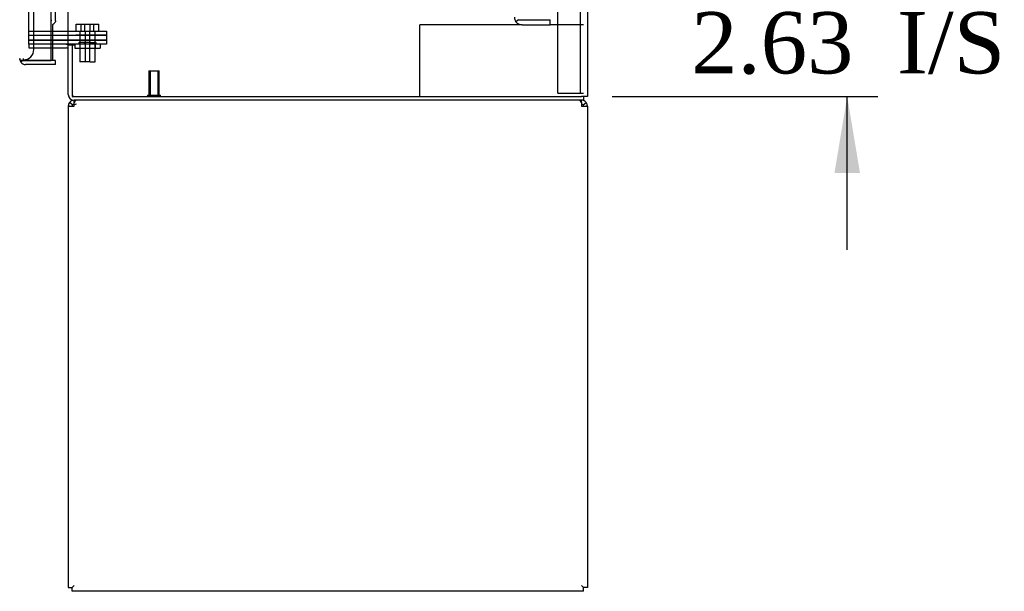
# Model space of a CAD drawing. Header units: inches. Extents: x 1 to 359, y -2 to 239.
# Tile 22 of 46: x 168 to 192, y 78 to 92. Entities that reach past the tile are written whole.
import ezdxf
from ezdxf.enums import TextEntityAlignment as Align
from ezdxf.lldxf.tags import DXFTag

# ---------------------------------------------------------------- set-up
doc = ezdxf.new("R2010")
doc.units = ezdxf.units.IN
doc.header["$MEASUREMENT"] = 0
for name, color, linetype in [('COM43132', 7, 'Continuous'), ('COM50669', 7, 'Continuous'), ('COM52167-9', 7, 'Continuous'), ('COM52168-9', 7, 'Continuous'), ('COM54926', 7, 'Continuous'), ('COM55738-22', 7, 'Continuous'), ('COM70098', 7, 'Continuous'), ('COM70220', 7, 'Continuous'), ('COM71188-1', 7, 'Continuous'), ('COM71190-1', 7, 'Continuous'), ('Default', 7, 'Continuous'), ('GSK86006', 7, 'Continuous'), ('NTS86070', 7, 'Continuous'), ('SCC180005', 7, 'Continuous'), ('STD26258', 7, 'Continuous')]:
    doc.layers.add(name, color=color, linetype=linetype)
doc.styles.add('SEACAD_Times_New_Roman', font='times.ttf')
tags = doc.linetypes.add('HIDDEN2', pattern=[0.1875, 0.125, -0.0625]).pattern_tags.tags
tags[6:7] = [DXFTag(74, 4), DXFTag(75, 0), DXFTag(340, '0'), DXFTag(46, 0.0), DXFTag(50, 0.0), DXFTag(44, 0.0), DXFTag(45, 0.0)]
tags[4:5] = [DXFTag(74, 4), DXFTag(75, 0), DXFTag(340, '0'), DXFTag(46, 0.0), DXFTag(50, 0.0), DXFTag(44, 0.0), DXFTag(45, 0.0)]
doc.dimstyles.new('HAMMOND_(STH_-_300x200)', dxfattribs={"dimtxt": 1.5, "dimasz": 1.875, "dimexe": 0.75, "dimexo": 0.75, "dimgap": 0.375, "dimtad": 0, "dimtih": 1, "dimtoh": 1, "dimzin": 0, "dimdsep": 46, "dimtxsty": 'SEACAD_Times_New_Roman', "dimblk1": '_SE_FILLED', "dimblk2": '_SE_FILLED', "dimsah": 1, "dimcen": 0.75, "dimadec": 0, "dimazin": 0, "dimtfac": 0.8, "dimtofl": 0, "dimtmove": 0, "dimatfit": 3, "dimfxl": 0, "dimtolj": 1, "dimtzin": 0, "dimarcsym": 0})

# ---------------------------------------------------------------- blocks, each defined once
blk = doc.blocks.new('SE2')
at = {"layer": 'COM43132', "color": 7, "linetype": 'HIDDEN2'}
for p, q in [((180.416, 92.353), (180.349, 92.304)), ((180.416, 92.353), (180.498, 92.353)), ((180.498, 92.353), (180.498, 92.353)), ((180.498, 92.353), (181.188, 92.353)), ((180.498, 92.228), (181.188, 92.228)), ((181.188, 92.228), (181.188, 92.353))]:
    blk.add_line(p, q, dxfattribs=at)
for start, end in [(180.1208, 216.194), (216.194, 270)]:
    blk.add_arc((180.498, 92.413), 0.185, start, end, dxfattribs=at)
at = {"layer": 'COM50669', "color": 7, "linetype": 'HIDDEN2'}
for p, q in [((178.143, 92.228), (178, 92.228)), ((178, 90.478), (178, 92.228)), ((180.498, 92.228), (178.143, 92.228)), ((182, 92.228), (181.188, 92.228))]:
    blk.add_line(p, q, dxfattribs=at)
at = {"layer": 'COM52167-9', "color": 7, "linetype": 'Continuous'}
for p, q in [((168.99, 91.353), (168.99, 149.75)), ((169.025, 91.663), (169.025, 91.353)), ((168.22, 91.401), (168.22, 91.4)), ((168.22, 91.401), (168.22, 91.401)), ((168.3, 91.353), (168.249, 91.314)), ((168.363, 91.353), (168.249, 91.353)), ((168.3, 91.353), (168.363, 91.353)), ((168.363, 91.353), (168.363, 91.353)), ((169.095, 91.353), (168.363, 91.353)), ((168.363, 91.353), (168.99, 91.353)), ((169.095, 91.258), (168.363, 91.258)), ((169.025, 91.353), (168.99, 91.353)), ((169.095, 91.258), (169.095, 91.353))]:
    blk.add_line(p, q, dxfattribs=at)
at = {"layer": 'COM52167-9', "color": 7, "linetype": 'HIDDEN2'}
for p, q in [((169.095, 92.326), (169.095, 126.488)), ((169.025, 92.228), (169.025, 91.663))]:
    blk.add_line(p, q, dxfattribs=at)
at = {"layer": 'COM52167-9', "color": 7, "linetype": 'Continuous'}
for start, end in [(180.1561, 217.5036), (217.5036, 270)]:
    blk.add_arc((168.363, 91.401), 0.143, start, end, dxfattribs=at)
at = {"layer": 'COM52167-9', "color": 7, "linetype": 'HIDDEN2'}
blk.add_open_spline([(169.095, 92.326), (169.095, 92.324), (169.095, 92.322), (169.094, 92.31), (169.09, 92.299), (169.079, 92.279), (169.071, 92.269), (169.051, 92.248), (169.039, 92.238), (169.025, 92.228)], degree=3, knots=[0.2029594, 0.2029594, 0.2029594, 0.2029594, 0.25, 0.25, 0.5, 0.5, 0.75, 0.75, 1, 1, 1, 1], dxfattribs=at)
at = {"layer": 'COM52167-9', "color": 7, "linetype": 'Continuous'}
blk.add_open_spline([(168.249, 91.353), (168.24, 91.361), (168.233, 91.369), (168.225, 91.381), (168.223, 91.385), (168.221, 91.393), (168.22, 91.397), (168.22, 91.401)], degree=3, knots=[0, 0, 0, 0, 0.5, 0.5, 0.75, 0.75, 1, 1, 1, 1], dxfattribs=at)
at = {"layer": 'COM52168-9', "color": 7, "linetype": 'HIDDEN2'}
blk.add_arc((168.776, 92.327), 0.224, 359.797, 6.1302, dxfattribs=at)
at = {"layer": 'COM54926', "color": 7, "linetype": 'Continuous'}
for p, q in [((169.512, 90.269), (169.437, 90.327)), ((169.55, 90.327), (169.55, 90.383)), ((169.55, 90.24), (169.55, 90.327)), ((181.952, 90.327), (181.952, 90.383)), ((181.952, 90.327), (181.952, 90.24)), ((181.99, 90.269), (182.065, 90.327)), ((169.407, 90.24), (169.407, 78.478)), ((169.407, 90.24), (169.55, 90.24)), ((181.952, 90.24), (182.095, 90.24)), ((182.095, 90.24), (182.095, 78.478)), ((169.407, 78.478), (169.502, 78.478)), ((169.502, 78.478), (169.55, 78.526)), ((169.502, 78.478), (169.55, 78.526)), ((169.502, 78.383), (169.502, 78.478)), ((182, 78.478), (181.952, 78.526)), ((182, 78.478), (181.952, 78.526)), ((182.095, 78.478), (182, 78.478)), ((182, 78.383), (182, 78.478)), ((182, 78.383), (169.502, 78.383))]:
    blk.add_line(p, q, dxfattribs=at)
for centre, radius, start, end in [((169.55, 90.24), 0.143, 142.4162, 180), ((169.55, 90.24), 0.143, 90, 142.4161), ((169.55, 90.24), 0.048, 142.4162, 180), ((169.55, 90.24), 0.048, 90, 142.4162), ((169.55, 90.24), 0.048, 90, 142.4162), ((181.952, 90.24), 0.143, 37.5839, 90), ((181.952, 90.24), 0.048, 37.5838, 90), ((181.952, 90.24), 0.048, 0, 37.5838), ((181.952, 90.24), 0.143, 0, 37.5838)]:
    blk.add_arc(centre, radius, start, end, dxfattribs=at)
at = {"layer": 'COM54926', "color": 7, "linetype": 'HIDDEN2'}
blk.add_arc((169.611, 90.177), 0.11, 92.1547, 123.9357, dxfattribs=at)
at = {"layer": 'COM54926', "color": 7, "linetype": 'Continuous'}
for points in [[(169.607, 90.383), (169.598, 90.383), (169.588, 90.378), (169.569, 90.358), (169.559, 90.344), (169.55, 90.327)], [(181.952, 90.327), (181.942, 90.344), (181.933, 90.358), (181.914, 90.378), (181.904, 90.383), (181.894, 90.383)]]:
    blk.add_open_spline(points, degree=3, knots=[0, 0, 0, 0, 0.5, 0.5, 1, 1, 1, 1], dxfattribs=at)
at = {"layer": 'COM55738-22', "color": 7, "linetype": 'HIDDEN2'}
for p, q in [((181.375, 90.56), (181.375, 150.31)), ((181.928, 90.56), (181.928, 150.31)), ((181.375, 90.56), (181.562, 90.56)), ((181.562, 90.56), (181.812, 90.56)), ((181.812, 90.56), (181.928, 90.56)), ((181.928, 90.56), (182, 90.56))]:
    blk.add_line(p, q, dxfattribs=at)
at = {"layer": 'COM70098', "color": 7, "linetype": 'HIDDEN2'}
for p, q in [((168.44, 92.073), (169.589, 92.073)), ((168.44, 91.978), (169.589, 91.978)), ((169.589, 92.073), (170.339, 92.073)), ((170.339, 91.978), (169.589, 91.978)), ((170.339, 92.073), (170.339, 91.978)), ((169.589, 91.853), (168.44, 91.853)), ((169.589, 91.758), (169.55, 91.758)), ((169.589, 91.853), (170.339, 91.853)), ((170.339, 91.758), (169.589, 91.758)), ((170.339, 91.853), (170.339, 91.758))]:
    blk.add_line(p, q, dxfattribs=at)
at = {"layer": 'COM70220', "color": 7, "linetype": 'HIDDEN2'}
for p, q in [((168.565, 91.872), (168.565, 149.019)), ((168.565, 91.622), (168.565, 91.872)), ((168.315, 91.372), (168.315, 91.401))]:
    blk.add_line(p, q, dxfattribs=at)
blk.add_arc((168.315, 91.622), 0.25, 270, 0, dxfattribs=at)
at = {"layer": 'COM71188-1', "color": 7, "linetype": 'Continuous'}
for p, q in [((182.095, 150.413), (182.095, 90.478)), ((169.407, 91.758), (169.407, 149.133)), ((169.359, 91.758), (168.99, 91.758)), ((169.359, 91.758), (169.407, 91.758)), ((169.55, 91.758), (169.407, 91.758)), ((169.502, 91.728), (169.502, 90.478)), ((169.55, 91.728), (169.502, 91.728)), ((169.55, 91.728), (169.55, 91.758)), ((169.502, 90.478), (181.952, 90.478)), ((182.095, 90.478), (181.952, 90.478))]:
    blk.add_line(p, q, dxfattribs=at)
at = {"layer": 'COM71188-1', "color": 7, "linetype": 'HIDDEN2'}
for p, q in [((168.44, 91.758), (168.44, 149.133)), ((168.99, 91.758), (168.44, 91.758))]:
    blk.add_line(p, q, dxfattribs=at)
at = {"layer": 'COM71190-1', "color": 7, "linetype": 'HIDDEN2'}
for p, q in [((168.44, 91.758), (168.44, 91.663)), ((168.44, 91.663), (168.99, 91.663))]:
    blk.add_line(p, q, dxfattribs=at)
at = {"layer": 'COM71190-1', "color": 7, "linetype": 'Continuous'}
for p, q in [((169.407, 90.526), (169.407, 91.728)), ((169.502, 91.728), (169.407, 91.728)), ((168.99, 91.663), (169.359, 91.663)), ((182, 90.383), (169.55, 90.383)), ((182, 90.478), (182, 90.383))]:
    blk.add_line(p, q, dxfattribs=at)
for centre, radius, start, end in [((169.359, 91.615), 0.143, 52.2051, 90), ((169.359, 91.615), 0.048, 0, 90), ((169.55, 90.526), 0.143, 180, 270)]:
    blk.add_arc(centre, radius, start, end, dxfattribs=at)
at = {"layer": 'COM71190-1', "color": 7, "linetype": 'HIDDEN2'}
blk.add_arc((169.55, 90.526), 0.048, 180, 270, dxfattribs=at)
at = {"layer": 'GSK86006', "color": 7, "linetype": 'HIDDEN2'}
for p, q in [((168.44, 91.978), (169.589, 91.978)), ((169.589, 91.978), (170.339, 91.978)), ((170.339, 91.978), (170.339, 91.853)), ((168.44, 91.853), (169.589, 91.853)), ((170.339, 91.853), (169.589, 91.853))]:
    blk.add_line(p, q, dxfattribs=at)
at = {"layer": 'NTS86070', "color": 7, "linetype": 'HIDDEN2'}
for p, q in [((169.565, 91.758), (169.565, 91.658)), ((169.668, 91.788), (169.668, 91.758)), ((169.951, 91.798), (169.678, 91.798)), ((169.69, 91.758), (169.69, 91.658)), ((169.793, 91.788), (169.793, 91.758)), ((169.951, 91.798), (170.076, 91.798)), ((169.961, 91.758), (169.961, 91.788)), ((170.065, 91.758), (170.065, 91.658)), ((170.086, 91.758), (170.086, 91.788)), ((170.19, 91.758), (170.19, 91.658)), ((169.565, 91.658), (170.065, 91.658)), ((170.063, 91.658), (170.19, 91.658))]:
    blk.add_line(p, q, dxfattribs=at)
for centre, start, end in [((169.678, 91.788), 90, 180), ((169.803, 91.788), 90, 180), ((169.951, 91.788), 0, 90), ((170.076, 91.788), 0, 90)]:
    blk.add_arc(centre, 0.01, start, end, dxfattribs=at)
at = {"layer": 'SCC180005', "color": 7, "linetype": 'HIDDEN2'}
for p, q in [((169.599, 92.247), (169.815, 92.247)), ((169.599, 92.073), (169.599, 92.247)), ((169.724, 92.073), (169.724, 92.247)), ((169.815, 92.247), (170.031, 92.247)), ((169.815, 92.073), (169.815, 92.247)), ((169.94, 92.073), (169.94, 92.247)), ((170.031, 92.073), (170.031, 92.247)), ((170.031, 92.247), (170.156, 92.247)), ((170.156, 92.073), (170.156, 92.247)), ((169.692, 92.073), (169.692, 91.323)), ((169.817, 92.073), (169.817, 91.323)), ((169.938, 91.323), (169.938, 92.073)), ((170.063, 91.323), (170.063, 92.073)), ((169.938, 91.323), (169.692, 91.323)), ((169.94, 91.323), (170.063, 91.323))]:
    blk.add_line(p, q, dxfattribs=at)
at = {"layer": 'STD26258', "color": 7, "linetype": 'HIDDEN2'}
for p, q in [((171.377, 91.103), (171.627, 91.103)), ((171.377, 91.103), (171.377, 90.509)), ((171.408, 91.103), (171.408, 90.509)), ((171.596, 91.103), (171.596, 90.509)), ((171.627, 90.509), (171.627, 91.103)), ((171.346, 90.509), (171.658, 90.509)), ((171.346, 90.509), (171.346, 90.478)), ((171.658, 90.478), (171.658, 90.509))]:
    blk.add_line(p, q, dxfattribs=at)
blk = doc.blocks.new('DMBLK3367')
at = {"layer": 'Default', "linetype": 'Continuous'}
for points in [[(188.76, 94.978), (188.135, 94.978), (188.447, 93.103)], [(188.76, 88.603), (188.447, 90.478), (188.135, 88.603)]]:
    blk.add_hatch(color=7, dxfattribs=at).paths.add_polyline_path(points)
at = {"layer": 'Default', "color": 7, "linetype": 'Continuous'}
for p, q in [((188.447, 93.103), (188.447, 96.853)), ((181.288, 93.103), (189.197, 93.103)), ((182.702, 90.478), (189.197, 90.478)), ((188.447, 86.728), (188.447, 90.478))]:
    blk.add_line(p, q, dxfattribs=at)
at = {"layer": 'Default', "color": 7, "linetype": 'Continuous', "style": 'SEACAD_Times_New_Roman'}
for s, p in [('I/S', (189.665, 92.54)), ('2.63', (184.634, 92.54))]:
    blk.add_text(s, height=1.5, dxfattribs=at).set_placement(p, align=Align.TOP_LEFT)
blk = doc.blocks.new('_SE_FILLED')
at = {"color": 0}
blk.add_line((0, 0), (-1, 0), dxfattribs=at)
blk.add_solid([(0, 0), (-1, -0.1665), (-1, 0.1665), (0, 0)], dxfattribs=at)
blk = doc.blocks.new('DMBLK3373')
at = {"layer": 'Default', "linetype": 'Continuous'}
for points in [[(154.979, 147.258), (155.604, 147.258), (155.291, 149.133)], [(154.979, 93.633), (155.291, 91.758), (155.604, 93.633)]]:
    blk.add_hatch(color=7, dxfattribs=at).paths.add_polyline_path(points)
at = {"layer": 'Default', "color": 7, "linetype": 'Continuous'}
for p, q in [((167.69, 149.133), (154.541, 149.133)), ((155.291, 149.133), (155.291, 121.72)), ((155.291, 114.67), (155.291, 91.758)), ((167.69, 91.758), (154.541, 91.758))]:
    blk.add_line(p, q, dxfattribs=at)
at = {"layer": 'Default', "color": 7, "linetype": 'Continuous', "style": 'SEACAD_Times_New_Roman'}
for s, p in [('57.38', (152.732, 121.195)), ('DOOR ', (151.861, 118.945)), ('OPENING', (150.422, 116.695))]:
    blk.add_text(s, height=1.5, dxfattribs=at).set_placement(p, align=Align.TOP_LEFT)

msp = doc.modelspace()

# ---------------------------------------------------------------- block references
at = {"layer": 'Default'}
msp.add_blockref('SE2', (0, 0), dxfattribs=at)

# ---------------------------------------------------------------- dimensions: what is measured, and where the dimension line sits
at = {"layer": 'Default', "color": 7, "linetype": 'Continuous'}
for base, p1, p2, angle, text, picture, middle, dimtype in [((155.291201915, 149.13276158), (169.358864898, 149.13276158), (169.358864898, 91.75776158), 270, '\\A1;<>\\PDOOR \\XOPENING', 'DMBLK3373', (155.291201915, 120.445261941), 161), ((188.447243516, 93.10276158), (181.951864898, 90.47776158), (180.537864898, 93.10276158), 90, '\\A1;<> I/S', 'DMBLK3367', (188.447243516, 91.790261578), 160)]:
    dim = msp.add_linear_dim(base=base, p1=p1, p2=p2, angle=angle, text=text, dimstyle='HAMMOND_(STH_-_300x200)', dxfattribs=at)
    dim.commit()
    dim.dimension.update_dxf_attribs({"geometry": picture, "text_midpoint": middle, "dimtype": dimtype})

doc.saveas('drawing.dxf')
